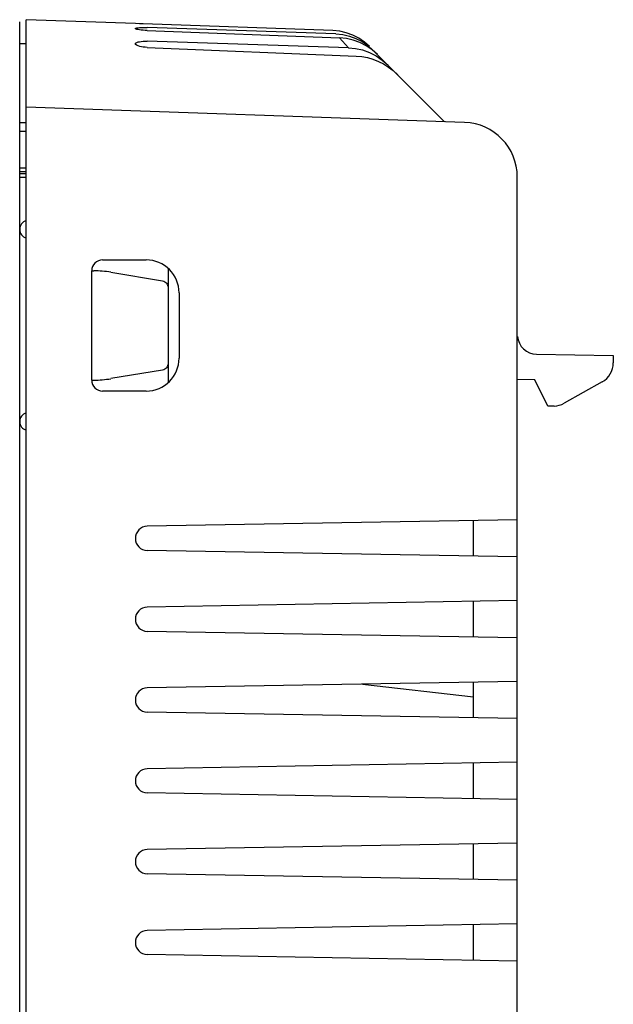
# Model space of a CAD drawing. Header units: inches. Extents: x 0 to 13.8, y 0 to 10.6.
# Tile 22 of 30: x 9 to 10.1, y 4.7 to 6.5. Entities that reach past the tile are written whole.
import ezdxf

# ---------------------------------------------------------------- set-up
doc = ezdxf.new("R2010")
doc.units = ezdxf.units.IN
doc.header["$LTSCALE"] = 0.75625
doc.header["$MEASUREMENT"] = 0
doc.layers.get('0').update_dxf_attribs({"linetype": 'CONTINUOUS'})
doc.styles.get("Standard").update_dxf_attribs({"font": 'txt', "width": 0.8})
doc.dimstyles.new('DIMSTYLE_1', dxfattribs={"dimtxt": 0.10625, "dimasz": 0.125, "dimexe": 0.09, "dimexo": 0.07, "dimgap": 0.0425, "dimtad": 0, "dimtih": 1, "dimtoh": 1, "dimzin": 4, "dimdsep": 46, "dimtxsty": 'Standard', "dimblk": '_FILLED', "dimblk1": '_FILLED', "dimblk2": '_FILLED', "dimcen": 0.09, "dimadec": 0, "dimazin": 0, "dimtfac": 1, "dimtofl": 0, "dimtmove": 0, "dimatfit": 3, "dimldrblk": '_FILLED', "dimfxl": 0, "dimtolj": 1, "dimtzin": 4, "dimarcsym": 0})

# ---------------------------------------------------------------- blocks, each defined once
blk = doc.blocks.new('_FILLED')
at = {"color": 0, "linetype": 'ByBlock'}
blk.add_solid([(0, 0), (-1, 0.2), (-1, -0.2)], dxfattribs=at)
blk = doc.blocks.new('*D2')
at = {"color": 2, "linetype": 'Continuous'}
for p, q in [((7.8186, 5.2825), (7.8186, 3.4611)), ((9.917, 4.1627), (9.917, 3.4611)), ((7.8186, 3.5736), (8.6447, 3.5736)), ((9.917, 3.5736), (9.0909, 3.5736))]:
    blk.add_line(p, q, dxfattribs=at)
at = {"color": 2, "linetype": 'Continuous', "xscale": 0.125, "yscale": 0.125, "zscale": 0.125, "rotation": 180}
blk.add_blockref('_FILLED', (7.8186, 3.5736), dxfattribs=at)
at = {"color": 2, "linetype": 'Continuous', "xscale": 0.125, "yscale": 0.125, "zscale": 0.125}
blk.add_blockref('_FILLED', (9.917, 3.5736), dxfattribs=at)
at = {"color": 2, "linetype": 'Continuous', "insert": (8.8678, 3.6267), "char_height": 0.10625, "width": 0.34, "attachment_point": 2, "line_spacing_factor": 0.9}
blk.add_mtext('2.10', dxfattribs=at)

msp = doc.modelspace()

# ---------------------------------------------------------------- linework, layer by layer
at = {"color": 7, "linetype": 'Continuous'}
for p, q in [((9.0194, 4.1284), (9.0194, 6.4824)), ((9.0312, 4.1242), (9.0312, 6.4864)), ((9.228, 6.4796), (9.0312, 6.4864)), ((9.2357, 6.4792), (9.228, 6.4796)), ((9.2421, 6.4789), (9.2357, 6.4792)), ((9.5843, 6.4668), (9.2421, 6.4789)), ((9.5896, 6.461), (9.2494, 6.4723)), ((9.2494, 6.4668), (9.5963, 6.4537)), ((9.5896, 6.461), (9.6021, 6.4597)), ((9.0312, 6.443), (9.0194, 6.4432)), ((9.6125, 6.436), (9.2494, 6.4476)), ((9.5963, 6.4537), (9.6125, 6.436)), ((9.2494, 6.4364), (9.6264, 6.4209)), ((9.6567, 6.4317), (9.7859, 6.3026)), ((9.822, 6.3013), (9.0312, 6.329)), ((9.0194, 6.3014), (9.0312, 6.3012)), ((9.0194, 6.2856), (9.0312, 6.2854)), ((9.0194, 6.2193), (9.0312, 6.2192)), ((9.0194, 6.2128), (9.0312, 6.2127)), ((9.0194, 6.2089), (9.0312, 6.209)), ((9.0194, 6.2023), (9.0312, 6.2025)), ((9.917, 4.2502), (9.917, 6.203)), ((9.169, 6.0534), (9.2477, 6.0534)), ((9.2871, 6.0382), (9.2871, 5.8323)), ((9.1493, 5.8368), (9.1493, 6.0337)), ((9.1493, 6.0337), (9.1531, 6.0337)), ((9.1837, 6.0311), (9.2772, 6.0156)), ((9.3068, 5.9943), (9.3068, 5.8762)), ((9.9518, 5.8835), (10.0902, 5.881)), ((10.0902, 5.881), (10.0902, 5.8678)), ((9.2772, 5.8549), (9.1837, 5.8394)), ((9.1493, 5.8368), (9.1531, 5.8368)), ((9.9485, 5.8372), (9.917, 5.8378)), ((9.9721, 5.7896), (9.9485, 5.8372)), ((10.0701, 5.8334), (10.0014, 5.795)), ((9.2477, 5.8171), (9.169, 5.8171)), ((9.9836, 5.79), (9.9721, 5.7896)), ((9.917, 5.5849), (9.2495, 5.5732)), ((9.8382, 5.5193), (9.8382, 5.5835)), ((9.917, 5.5179), (9.2495, 5.5296)), ((9.917, 5.4392), (9.2495, 5.4275)), ((9.8382, 5.3736), (9.8382, 5.4378)), ((9.917, 5.3723), (9.2495, 5.3839)), ((9.917, 5.2935), (9.2495, 5.2819)), ((9.8382, 5.228), (9.8382, 5.2921)), ((9.638, 5.2886), (9.8382, 5.266)), ((9.917, 5.2266), (9.2495, 5.2382)), ((9.917, 5.1478), (9.2495, 5.1362)), ((9.8382, 5.0823), (9.8382, 5.1465)), ((9.917, 5.0809), (9.2495, 5.0926)), ((9.917, 5.0022), (9.2495, 4.9905)), ((9.8382, 4.9366), (9.8382, 5.0008)), ((9.917, 4.9353), (9.2495, 4.9469)), ((9.917, 4.8565), (9.2495, 4.8449)), ((9.8382, 4.791), (9.8382, 4.8551)), ((9.917, 4.7896), (9.2495, 4.8012))]:
    msp.add_line(p, q, dxfattribs=at)
for points in [[(9.228, 6.4705), (9.2283, 6.471), (9.2293, 6.4714), (9.2309, 6.4717), (9.233, 6.472), (9.2356, 6.4722), (9.2387, 6.4723), (9.2421, 6.4724), (9.2457, 6.4724), (9.2494, 6.4723)], [(9.2494, 6.4668), (9.2457, 6.467), (9.2421, 6.4673), (9.2386, 6.4677), (9.2355, 6.4681), (9.2329, 6.4686), (9.2308, 6.469), (9.2293, 6.4695), (9.2283, 6.47), (9.228, 6.4705)], [(9.6505, 6.438), (9.6412, 6.4462), (9.6311, 6.453), (9.6201, 6.4587), (9.6085, 6.4629), (9.5966, 6.4656), (9.5843, 6.4668)], [(9.228, 6.443), (9.2283, 6.4439), (9.2293, 6.4448), (9.2309, 6.4456), (9.2331, 6.4463), (9.2357, 6.4468), (9.2387, 6.4472), (9.2421, 6.4475), (9.2457, 6.4476), (9.2494, 6.4476)], [(9.2494, 6.4364), (9.2458, 6.4367), (9.2422, 6.4371), (9.2389, 6.4376), (9.2358, 6.4383), (9.2332, 6.4391), (9.231, 6.44), (9.2294, 6.441), (9.2284, 6.442), (9.228, 6.443)], [(9.665, 6.4234), (9.6552, 6.4321), (9.6446, 6.4394), (9.6332, 6.4452), (9.6212, 6.4496), (9.6089, 6.4524), (9.5963, 6.4537)], [(9.6021, 6.4597), (9.6141, 6.457), (9.6258, 6.4528), (9.6369, 6.4471), (9.6472, 6.4401), (9.6567, 6.4317)], [(9.6125, 6.436), (9.6254, 6.4348), (9.638, 6.4319), (9.6504, 6.4274), (9.6624, 6.4213), (9.6735, 6.4137), (9.6839, 6.4045)], [(9.6264, 6.4209), (9.6365, 6.42), (9.6465, 6.4181), (9.6567, 6.4152), (9.6665, 6.4113), (9.6758, 6.4066), (9.6846, 6.4011), (9.6931, 6.3946), (9.7014, 6.3871)], [(9.2772, 6.0156), (9.2793, 6.015), (9.2811, 6.0142), (9.2828, 6.013), (9.2843, 6.0116), (9.2855, 6.0099), (9.2863, 6.008), (9.2869, 6.006), (9.2871, 6.0039)], [(9.2871, 5.8666), (9.2869, 5.8645), (9.2863, 5.8625), (9.2855, 5.8606), (9.2843, 5.859), (9.2828, 5.8575), (9.2811, 5.8563), (9.2793, 5.8555), (9.2772, 5.8549)]]:
    msp.add_lwpolyline(points, dxfattribs=at)
for centre, radius, start, end in [((9.8186, 6.203), 0.0984, 0, 88), ((9.0351, 6.1088), 0.0157, 104.5531, 180), ((9.0351, 6.1082), 0.0157, 180, 255.4376), ((9.169, 6.0337), 0.0197, 90, 180), ((9.2477, 5.9943), 0.0591, 0, 90.0018), ((9.9524, 5.9189), 0.0354, 185.3608, 269), ((9.2477, 5.8762), 0.0591, 270, 359.9982), ((10.0508, 5.8678), 0.0394, 299.2488, 360), ((9.169, 5.8368), 0.0197, 180, 270), ((9.9822, 5.8293), 0.0394, 272, 299.2488), ((9.0351, 5.7623), 0.0157, 104.5624, 180), ((9.0351, 5.7618), 0.0157, 180, 255.447), ((9.2498, 5.5514), 0.0218, 90.9901, 269.0099), ((9.2498, 5.4057), 0.0218, 90.9901, 269.0099), ((9.2498, 5.2601), 0.0218, 90.9901, 269.0099), ((9.2498, 5.1144), 0.0218, 90.9901, 269.0099), ((9.2498, 4.9687), 0.0218, 90.9901, 269.0099), ((9.2498, 4.823), 0.0218, 90.9901, 269.0099)]:
    msp.add_arc(centre, radius, start, end, dxfattribs=at)
for centre, major_axis, start_param, end_param in [((9.1516, 5.8468), (0.1327, 0.1327), 0.616661, 0.7816), ((9.1516, 6.0237), (0.1327, -0.1327), -0.7816, -0.616661)]:
    msp.add_ellipse(centre, major_axis=major_axis, ratio=0.992433, start_param=start_param, end_param=end_param, dxfattribs=at)

# ---------------------------------------------------------------- dimensions: what is measured, and where the dimension line sits
at = {"color": 2, "linetype": 'Continuous'}
dim = msp.add_linear_dim(base=(7.8186, 3.5736), p1=(9.917, 4.2327), p2=(7.8186, 5.3525), angle=180, dimstyle='DIMSTYLE_1', dxfattribs=at)
dim.commit()
dim.dimension.update_dxf_attribs({"geometry": '*D2', "text_midpoint": (8.8678, 3.5736), "dimtype": 160})

doc.saveas('drawing.dxf')
